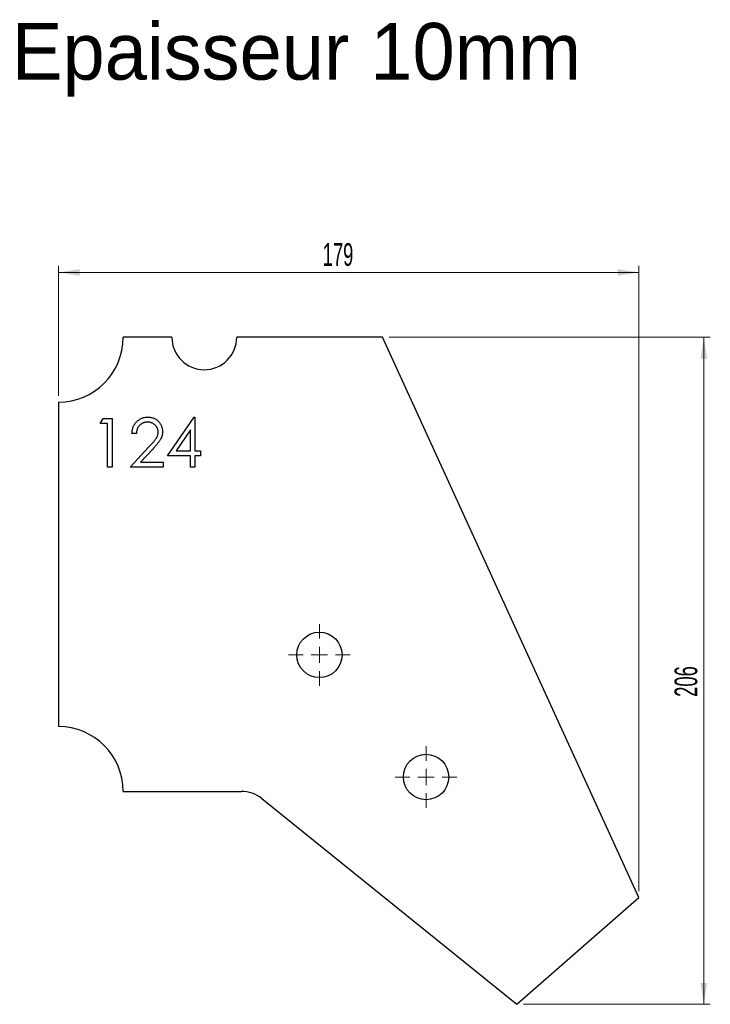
# Model space of a CAD drawing. Header units: millimetres. Extents: x 153 to 366, y 289 to 593.
import ezdxf

# ---------------------------------------------------------------- set-up
doc = ezdxf.new("R2010")
doc.units = ezdxf.units.MM
doc.header["$LTSCALE"] = 2
doc.styles.add('SLDTEXTSTYLE1', font='TXT', dxfattribs={"width": 0.605})
doc.dimstyles.new('SLDDIMSTYLE0', dxfattribs={"dimtxt": 7, "dimasz": 6.604, "dimexe": 0, "dimexo": 0.0625, "dimgap": 1.75, "dimtad": 1, "dimdec": 0, "dimrnd": 1e-09, "dimzin": 12, "dimdsep": 46, "dimtxsty": 'SLDTEXTSTYLE1', "dimsah": 1, "dimcen": 0.09, "dimadec": 0, "dimazin": 3, "dimtfac": 1, "dimtdec": 0, "dimtofl": 0, "dimtmove": 0, "dimatfit": 3, "dimfxl": 1, "dimfrac": 2, "dimtolj": 1, "dimtzin": 12, "dimarcsym": 0})

# ---------------------------------------------------------------- blocks, each defined once
blk = doc.blocks.new('_D')
at = {"color": 7, "linetype": 'Continuous', "lineweight": 0, "transparency": 16777216}
for p, q in [((165.13, 476.91), (165.13, 516.91)), ((344.2, 324.15), (344.2, 516.91)), ((165.13, 514.91), (344.2, 514.91))]:
    blk.add_line(p, q, dxfattribs=at)
at = {"color": 7, "linetype": 'Continuous', "lineweight": 18, "transparency": 16777216}
for points in [[(165.13, 514.91), (171.73, 513.9), (171.73, 515.93)], [(344.2, 514.91), (337.6, 515.93), (337.6, 513.9)]]:
    blk.add_solid(points, dxfattribs=at)
at = {"color": 7, "linetype": 'Continuous', "lineweight": 18, "transparency": 16777216, "insert": (246.65, 523.94), "char_height": 7, "attachment_point": 1, "style": 'SLDTEXTSTYLE1'}
blk.add_mtext('179', dxfattribs=at)
blk = doc.blocks.new('_D_1')
at = {"color": 7, "linetype": 'Continuous', "lineweight": 0, "transparency": 16777216}
for p, q in [((267.13, 494.91), (366.2, 494.91)), ((364.2, 494.91), (364.2, 289.26)), ((308.54, 289.26), (366.2, 289.26))]:
    blk.add_line(p, q, dxfattribs=at)
at = {"color": 7, "linetype": 'Continuous', "lineweight": 18, "transparency": 16777216}
for points in [[(364.2, 494.91), (363.19, 488.31), (365.22, 488.31)], [(364.2, 289.26), (365.22, 295.87), (363.19, 295.87)]]:
    blk.add_solid(points, dxfattribs=at)
at = {"color": 7, "linetype": 'Continuous', "lineweight": 18, "transparency": 16777216, "insert": (355.18, 384.07), "char_height": 7, "attachment_point": 1, "rotation": 90, "style": 'SLDTEXTSTYLE1'}
blk.add_mtext('206', dxfattribs=at)
blk = doc.blocks.new('SW_CENTERMARKSYMBOL_0')
at = {"color": 0, "linetype": 'Continuous', "lineweight": 18}
for p, q in [((0, 5), (0, 9.5)), ((-5, 0), (-9.5, 0)), ((0, 0), (-2.5, 0)), ((0, 0), (0, 2.5)), ((0, 0), (2.5, 0)), ((0, 0), (0, -2.5)), ((5, 0), (9.5, 0)), ((0, -5), (0, -9.5))]:
    blk.add_line(p, q, dxfattribs=at)
blk = doc.blocks.new('SW_CENTERMARKSYMBOL_1')
at = {"color": 0, "linetype": 'Continuous', "lineweight": 18}
for p, q in [((0, 5), (0, 9.5)), ((-5, 0), (-9.5, 0)), ((0, 0), (-2.5, 0)), ((0, 0), (0, 2.5)), ((0, 0), (2.5, 0)), ((0, 0), (0, -2.5)), ((5, 0), (9.5, 0)), ((0, -5), (0, -9.5))]:
    blk.add_line(p, q, dxfattribs=at)
blk = doc.blocks.new('SW_CENTERMARKSYMBOL_2')
at = {"color": 0, "linetype": 'Continuous', "lineweight": 18}
for p, q in [((0, 5), (0, 9.5)), ((-5, 0), (-9.5, 0)), ((0, 0), (-2.5, 0)), ((0, 0), (0, 2.5)), ((0, 0), (2.5, 0)), ((0, 0), (0, -2.5)), ((5, 0), (9.5, 0)), ((0, -5), (0, -9.5))]:
    blk.add_line(p, q, dxfattribs=at)
blk = doc.blocks.new('SW_CENTERMARKSYMBOL_3')
at = {"color": 0, "linetype": 'Continuous', "lineweight": 18}
for p, q in [((0, 5), (0, 9.5)), ((-5, 0), (-9.5, 0)), ((0, 0), (-2.5, 0)), ((0, 0), (0, 2.5)), ((0, 0), (2.5, 0)), ((0, 0), (0, -2.5)), ((5, 0), (9.5, 0)), ((0, -5), (0, -9.5))]:
    blk.add_line(p, q, dxfattribs=at)

msp = doc.modelspace()

# ---------------------------------------------------------------- linework, layer by layer
at = {"color": 7, "linetype": 'Continuous', "lineweight": 25}
for p, q in [((200.13, 494.91), (185.13, 494.91)), ((265.13, 494.91), (220.13, 494.91)), ((344.2, 322.15), (265.13, 494.91)), ((165.13, 474.91), (165.13, 374.91)), ((185.13, 354.91), (221.6, 354.91)), ((227.88, 352.7), (306.54, 289.26)), ((306.54, 289.26), (344.2, 322.15))]:
    msp.add_line(p, q, dxfattribs=at)
at = {"color": 1, "linetype": 'Continuous', "lineweight": 25}
for p, q in [((178.01, 468.38), (178.89, 469.91)), ((180.32, 468.38), (178.01, 468.38)), ((178.89, 469.91), (181.67, 469.91)), ((180.32, 454.91), (180.32, 468.38)), ((181.67, 469.91), (181.67, 454.91)), ((198.78, 458.38), (206.97, 470.3)), ((206.97, 470.3), (207.24, 470.3)), ((207.24, 470.3), (207.24, 459.91)), ((189.17, 465.3), (187.82, 465.3)), ((205.9, 466.43), (201.43, 459.91)), ((205.9, 459.91), (205.9, 466.43)), ((187.24, 454.91), (193.06, 461.12)), ((194.21, 460.46), (190.46, 456.45)), ((201.43, 459.91), (205.9, 459.91)), ((207.24, 459.91), (208.97, 459.91)), ((208.97, 459.91), (208.97, 458.38)), ((190.46, 456.45), (197.44, 456.45)), ((197.44, 456.45), (197.44, 454.91)), ((205.9, 458.38), (198.78, 458.38)), ((205.9, 454.91), (205.9, 458.38)), ((207.24, 458.38), (207.24, 454.91)), ((208.97, 458.38), (207.24, 458.38)), ((181.67, 454.91), (180.32, 454.91)), ((197.44, 454.91), (187.24, 454.91)), ((207.24, 454.91), (205.9, 454.91))]:
    msp.add_line(p, q, dxfattribs=at)
at = {"color": 7, "linetype": 'Continuous', "lineweight": 25}
for centre in [(245.64, 397), (278.53, 359.34)]:
    msp.add_circle(centre, 7, dxfattribs=at)
for centre, radius, start, end in [((165.13, 494.91), 20, 270, 0), ((210.13, 494.91), 10, 180, 0), ((165.13, 354.91), 20, 0, 90), ((221.6, 344.91), 10, 51.1181, 90)]:
    msp.add_arc(centre, radius, start, end, dxfattribs=at)
at = {"color": 1, "linetype": 'Continuous', "lineweight": 25}
for points, knots in [([(187.82, 465.3), (187.83, 465.48), (187.85, 465.83), (187.93, 466.34), (188.04, 466.83), (188.21, 467.29), (188.41, 467.73), (188.65, 468.15), (188.94, 468.54), (189.27, 468.9), (189.62, 469.23), (190, 469.51), (190.41, 469.76), (190.83, 469.96), (191.27, 470.11), (191.73, 470.22), (192.22, 470.29), (192.54, 470.3), (192.71, 470.3)], [0, 0, 0, 0, 0.0687908, 0.1351033, 0.1989787, 0.2619043, 0.323495, 0.3851954, 0.4469692, 0.5097648, 0.5722506, 0.6334052, 0.6932512, 0.7525832, 0.8125793, 0.8732751, 0.9355499, 1, 1, 1, 1]), ([(192.64, 468.76), (192.53, 468.76), (192.3, 468.75), (191.96, 468.71), (191.63, 468.64), (191.33, 468.54), (191.03, 468.41), (190.76, 468.25), (190.49, 468.07), (190.25, 467.86), (190.02, 467.62), (189.82, 467.35), (189.65, 467.07), (189.5, 466.76), (189.37, 466.43), (189.28, 466.07), (189.2, 465.69), (189.18, 465.43), (189.17, 465.3)], [0, 0, 0, 0, 0.06443, 0.12653, 0.186744, 0.245898, 0.304053, 0.362196, 0.420655, 0.480331, 0.540663, 0.600744, 0.661982, 0.72448, 0.789067, 0.856333, 0.926362, 1, 1, 1, 1]), ([(195.9, 465.72), (195.89, 465.82), (195.89, 466.02), (195.84, 466.32), (195.77, 466.61), (195.67, 466.88), (195.53, 467.14), (195.37, 467.4), (195.18, 467.64), (194.96, 467.87), (194.71, 468.08), (194.46, 468.26), (194.19, 468.41), (193.91, 468.54), (193.61, 468.64), (193.3, 468.71), (192.98, 468.75), (192.76, 468.76), (192.64, 468.76)], [0, 0, 0, 0, 0.061965, 0.122122, 0.180988, 0.239933, 0.299906, 0.359989, 0.421776, 0.486576, 0.551535, 0.615018, 0.677259, 0.73973, 0.80305, 0.866495, 0.931973, 1, 1, 1, 1]), ([(192.71, 470.3), (192.88, 470.3), (193.2, 470.29), (193.67, 470.22), (194.12, 470.12), (194.54, 469.97), (194.95, 469.79), (195.32, 469.56), (195.67, 469.29), (195.99, 468.98), (196.29, 468.64), (196.54, 468.28), (196.76, 467.91), (196.94, 467.53), (197.07, 467.13), (197.17, 466.71), (197.23, 466.28), (197.24, 465.99), (197.24, 465.84)], [0, 0, 0, 0, 0.0694796, 0.136525, 0.2008009, 0.2639832, 0.3257111, 0.3872705, 0.4494928, 0.5129552, 0.5762664, 0.637575, 0.6979011, 0.7575583, 0.8165875, 0.8766458, 0.9372859, 1, 1, 1, 1]), ([(193.06, 461.12), (193.2, 461.27), (193.47, 461.55), (193.86, 461.97), (194.2, 462.35), (194.51, 462.71), (194.78, 463.04), (195.01, 463.33), (195.2, 463.6), (195.41, 463.91), (195.6, 464.29), (195.77, 464.76), (195.88, 465.23), (195.89, 465.56), (195.9, 465.72)], [0, 0, 0, 0, 0.110803, 0.212829, 0.306101, 0.390647, 0.466924, 0.534481, 0.593587, 0.644557, 0.7362, 0.825024, 0.911986, 1, 1, 1, 1]), ([(197.24, 465.84), (197.24, 465.63), (197.22, 465.22), (197.1, 464.61), (196.91, 464.02), (196.67, 463.54), (196.44, 463.16), (196.23, 462.85), (195.98, 462.51), (195.7, 462.14), (195.38, 461.76), (195.02, 461.34), (194.63, 460.91), (194.35, 460.61), (194.21, 460.46)], [0, 0, 0, 0, 0.0987014, 0.1956707, 0.29242, 0.3913393, 0.4444587, 0.5042246, 0.5703476, 0.6429138, 0.7222898, 0.8079227, 0.9004704, 1, 1, 1, 1])]:
    msp.add_open_spline(points, degree=3, knots=knots, dxfattribs=at)

# ---------------------------------------------------------------- block references
at = {"color": 7, "linetype": 'Continuous', "lineweight": 18}
msp.add_blockref('SW_CENTERMARKSYMBOL_0', (245.64, 397), dxfattribs=at)
at = {"color": 8, "linetype": 'Continuous'}
for name, p in [('SW_CENTERMARKSYMBOL_2', (245.64, 397)), ('SW_CENTERMARKSYMBOL_1', (278.53, 359.34)), ('SW_CENTERMARKSYMBOL_3', (278.53, 359.34))]:
    msp.add_blockref(name, p, dxfattribs=at)

# ---------------------------------------------------------------- texts
at = {"insert": (150.78, 591.84), "char_height": 17.5, "attachment_point": 1}
msp.add_mtext_dynamic_manual_height_columns('Epaisseur 10mm', width=326.1114, gutter_width=87.5, heights=[0], dxfattribs=at)

# ---------------------------------------------------------------- dimensions: what is measured, and where the dimension line sits
at = {"color": 7, "linetype": 'Continuous', "lineweight": 18}
dim = msp.add_linear_dim(base=(344.2, 514.91), p1=(165.13, 474.91), p2=(344.2, 322.15), dimstyle='SLDDIMSTYLE0', dxfattribs=at)
dim.commit()
dim.dimension.update_dxf_attribs({"geometry": '_D', "text_midpoint": (254.67, 514.91), "dimtype": 160})
dim = msp.add_linear_dim(base=(364.2, 289.26), p1=(265.13, 494.91), p2=(306.54, 289.26), angle=90, dimstyle='SLDDIMSTYLE0', dxfattribs=at)
dim.commit()
dim.dimension.update_dxf_attribs({"geometry": '_D_1', "text_midpoint": (364.2, 392.09), "dimtype": 160})

doc.saveas('drawing.dxf')
